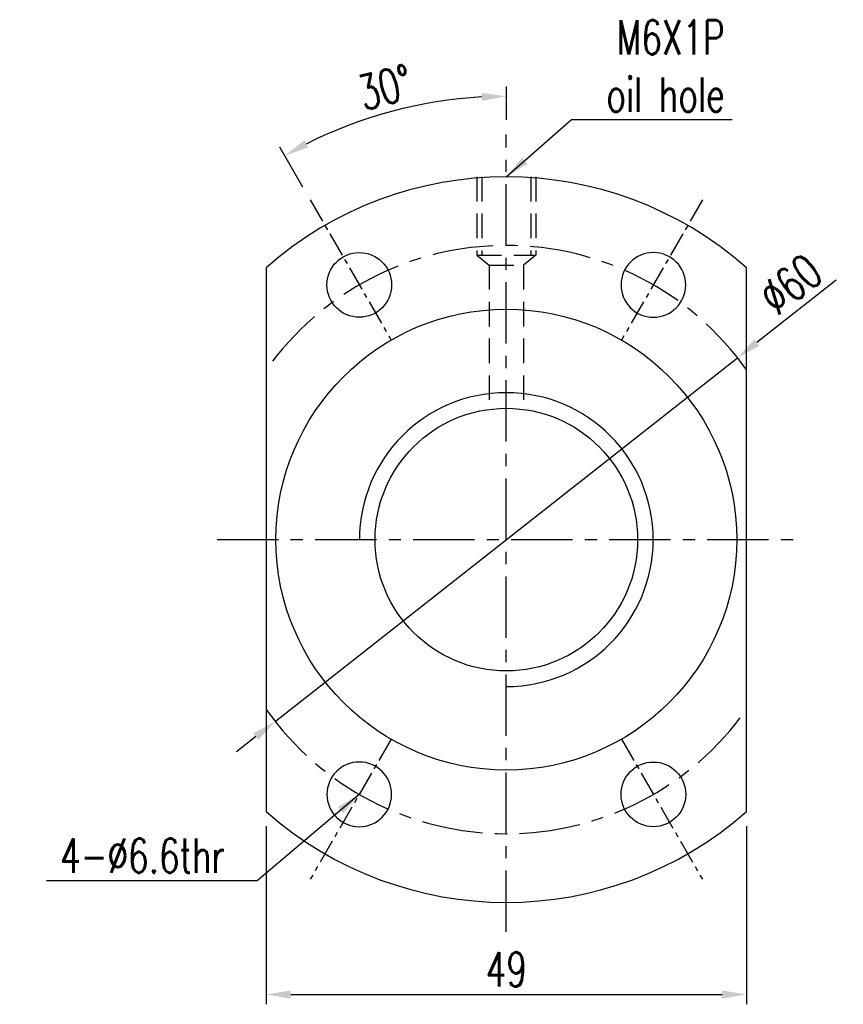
# Model space of a CAD drawing. Extents: x -595 to 1231, y -1825 to 101.
# Tile 1 of 63: x -89 to -5, y -9 to 91. Entities that reach past the tile are written whole.
import ezdxf

# ---------------------------------------------------------------- set-up
doc = ezdxf.new("R2010")
doc.units = 0
doc.header["$MEASUREMENT"] = 0
doc.header["$PDMODE"] = 2
for name, pattern in [('$RECOVER_051013101347-0', [0]), ('CENTER', [2, 1.25, -0.25, 0.25, -0.25]), ('DASHED', [0.75, 0.5, -0.25])]:
    doc.linetypes.add(name, pattern=pattern)
doc.layers.get('DEFPOINTS').update_dxf_attribs({"linetype": 'CONTINUOUS'})
for name, color, linetype in [('CL', 1, 'CENTER'), ('DIM', 4, 'CONTINUOUS'), ('HID', 2, 'DASHED'), ('OUT', 3, 'CONTINUOUS')]:
    doc.layers.add(name, color=color, linetype=linetype)
doc.styles.add('DIM-7', font='SIMPLEX.shx', dxfattribs={"width": 0.7, "bigfont": 'chineset.shx'})
doc.dimstyles.new('CNS', dxfattribs={"dimtxt": 3.5, "dimasz": 2.5, "dimexe": 1, "dimexo": 1.5, "dimgap": 0.09, "dimtad": 0, "dimdsep": 46, "dimtxsty": 'DIM-7', "dimcen": 0.09, "dimclrd": 1, "dimclre": 1, "dimclrt": 4, "dimadec": 0, "dimazin": 0, "dimtfac": 1, "dimtix": 1, "dimtmove": 2, "dimatfit": 3, "dimfxl": 1, "dimtvp": 0.971429, "dimtolj": 1, "dimarcsym": 0})

# ---------------------------------------------------------------- blocks, each defined once
blk = doc.blocks.new('*D7')
at = {"layer": 'DEFPOINTS', "color": 0, "transparency": 16777216}
for p in [(-47.58, 82.83), (-39.73, 79.61), (-59.73, 72.93), (-51.48, 58.64), (-39.73, -3.97)]:
    blk.add_point(p, dxfattribs=at)
at = {"layer": 'DIM', "color": 0, "lineweight": -2, "transparency": 16777216}
for p, q in [((-39.73, 81.11), (-39.73, 84.51)), ((-60.48, 74.23), (-62.84, 78.32))]:
    blk.add_line(p, q, dxfattribs=at)
blk.add_arc((-39.73, 38.29), 45.22, 93.1679, 116.8321, dxfattribs=at)
at = {"layer": 'DIM', "color": 0, "transparency": 16777216}
for points in [[(-42.24, 83.86), (-42.22, 83.03), (-39.73, 83.51)], [(-59.94, 78.28), (-60.34, 79.01), (-62.34, 77.45)]]:
    blk.add_solid(points, dxfattribs=at)
at = {"layer": 'DIM', "color": 0, "transparency": 16777216, "insert": (-52.09, 84.43), "char_height": 3.5, "attachment_point": 5, "rotation": 15, "style": 'DIM-7'}
blk.add_mtext('\\A1;30°', dxfattribs=at)
blk = doc.blocks.new('*D8')
at = {"layer": 'DEFPOINTS', "color": 0, "transparency": 16777216}
for p in [(-64.23, 10.56), (-15.23, 10.56), (-15.23, -8.1)]:
    blk.add_point(p, dxfattribs=at)
at = {"layer": 'DIM', "color": 0, "lineweight": -2, "transparency": 16777216}
for p, q in [((-64.23, 9.06), (-64.23, -9.1)), ((-15.23, 9.06), (-15.23, -9.1)), ((-61.73, -8.1), (-17.73, -8.1))]:
    blk.add_line(p, q, dxfattribs=at)
at = {"layer": 'DIM', "color": 0, "transparency": 16777216}
for points in [[(-61.73, -7.69), (-61.73, -8.52), (-64.23, -8.1)], [(-17.73, -7.69), (-17.73, -8.52), (-15.23, -8.1)]]:
    blk.add_solid(points, dxfattribs=at)
at = {"layer": 'DIM', "color": 0, "transparency": 16777216, "insert": (-39.73, -5.55), "char_height": 3.5, "attachment_point": 5, "style": 'DIM-7'}
blk.add_mtext('\\A1;49', dxfattribs=at)
blk = doc.blocks.new('*D9')
at = {"layer": 'DEFPOINTS', "color": 0, "transparency": 16777216}
for p in [(-16.15, 56.84), (-63.31, 19.75)]:
    blk.add_point(p, dxfattribs=at)
at = {"layer": 'DIM', "color": 0, "lineweight": -2, "transparency": 16777216}
for p, q in [((-6.1, 64.74), (-14.18, 58.38)), ((-63.31, 19.75), (-16.15, 56.84)), ((-65.28, 18.2), (-67.24, 16.66))]:
    blk.add_line(p, q, dxfattribs=at)
at = {"layer": 'DIM', "color": 0, "transparency": 16777216}
for points in [[(-14.44, 58.71), (-13.93, 58.05), (-16.15, 56.84)], [(-65.54, 18.53), (-65.02, 17.87), (-63.31, 19.75)]]:
    blk.add_solid(points, dxfattribs=at)
at = {"layer": 'DIM', "color": 0, "transparency": 16777216, "insert": (-10.74, 64.34), "char_height": 3.5, "attachment_point": 5, "rotation": 38.1813, "style": 'DIM-7'}
blk.add_mtext('\\A1;∅60', dxfattribs=at)

msp = doc.modelspace()

# ---------------------------------------------------------------- linework, layer by layer
at = {"layer": 'CL', "color": 0, "ltscale": 5}
for p, q in [((-39.731, -1.709), (-39.731, 79.609)), ((-69.231, 38.291), (-10.231, 38.291))]:
    msp.add_line(p, q, dxfattribs=at)
at = {"layer": 'CL', "color": 0, "ltscale": 2}
for p, q in [((-59.731, 72.932), (-51.481, 58.643)), ((-19.731, 72.932), (-27.981, 58.643)), ((-51.481, 17.94), (-59.731, 3.65)), ((-27.981, 17.94), (-19.731, 3.65))]:
    msp.add_line(p, q, dxfattribs=at)
at = {"layer": 'CL', "color": 0, "ltscale": 5}
for start, end in [(35.24751, 144.75249), (215.24751, 324.75249)]:
    msp.add_arc((-39.731, 38.291), 30, start, end, dxfattribs=at)
at = {"layer": 'DIM', "color": 0}
msp.add_arc((-39.731, 38.291), 14.985, 270, 180, dxfattribs=at)
at = {"layer": 'HID', "color": 0, "ltscale": 5}
for p, q in [((-42.731, 75.291), (-42.731, 67.291)), ((-42.231, 75.291), (-42.231, 67.291)), ((-37.231, 75.291), (-37.231, 67.291)), ((-36.731, 75.291), (-36.731, 67.291)), ((-42.731, 67.291), (-41.472, 66.291)), ((-42.731, 67.291), (-36.731, 67.291)), ((-41.472, 66.291), (-37.989, 66.291)), ((-41.472, 66.291), (-41.472, 51.577)), ((-37.989, 66.291), (-37.989, 51.577))]:
    msp.add_line(p, q, dxfattribs=at)
at = {"layer": 'HID', "color": 0, "linetype": '$RECOVER_051013101347-0'}
msp.add_line((-36.731, 67.291), (-37.989, 66.291), dxfattribs=at)
at = {"layer": 'OUT', "color": 0, "linetype": 'Continuous'}
for p, q in [((-64.231, 66.017), (-64.231, 10.565)), ((-15.231, 10.565), (-15.231, 66.017))]:
    msp.add_line(p, q, dxfattribs=at)
for centre, radius in [((-54.731, 64.272), 3.3), ((-39.731, 38.291), 23.5), ((-39.731, 38.291), 13.392), ((-24.731, 12.31), 3.3)]:
    msp.add_circle(centre, radius, dxfattribs=at)
at = {"layer": 'OUT', "color": 0, "linetype": 'Continuous', "extrusion": (0, 0, -1)}
for centre in [(24.731, 64.272), (54.731, 12.31)]:
    msp.add_circle(centre, 3.3, dxfattribs=at)
at = {"layer": 'OUT', "color": 0, "linetype": 'Continuous'}
for start, end in [(48.53502, 131.46498), (228.53502, 311.46498)]:
    msp.add_arc((-39.731, 38.291), 37, start, end, dxfattribs=at)

# ---------------------------------------------------------------- texts
at = {"layer": 'DIM', "color": 0, "char_height": 3.5, "width": 35.3632, "attachment_point": 9, "style": 'DIM-7'}
for s, insert in [('\\A1;M6X1P\\Poil hole', (-17.454, 81.924)), ('\\A1;4-%%C6.6thr', (-68.439, 4.294))]:
    msp.add_mtext(s, dxfattribs=dict(at, insert=insert))

# ---------------------------------------------------------------- dimensions: what is measured, and where the dimension line sits
at = {"layer": 'DIM', "color": 0}
dim = msp.add_angular_dim_2l(base=(-47.583, 82.826), line1=((-39.731, -3.971), (-39.731, 79.609)), line2=((-59.731, 72.932), (-51.481, 58.643)), dimstyle='CNS', override={"dimgap": 0.8, "dimtad": 1, "dimclrd": 0, "dimclre": 0, "dimclrt": 0, "dimadec": 2, "dimazin": 2, "dimtmove": 1, "dimatfit": 0}, dxfattribs=at)
dim.commit()
dim.dimension.update_dxf_attribs({"geometry": '*D7', "text_midpoint": (-52.095, 84.435)})
dim = msp.add_diameter_dim_2p(p1=(-63.312, 19.747), p2=(-16.149, 56.836), dimstyle='CNS', override={"dimgap": 0.8, "dimtad": 1, "dimclrd": 0, "dimclre": 256, "dimclrt": 0, "dimadec": 2, "dimazin": 2, "dimtmove": 1, "dimatfit": 0}, dxfattribs=at)
dim.commit()
dim.dimension.update_dxf_attribs({"geometry": '*D9', "text_midpoint": (-10.736, 64.337)})
dim = msp.add_linear_dim(base=(-15.231, -8.103), p1=(-64.231, 10.565), p2=(-15.231, 10.565), dimstyle='CNS', override={"dimgap": 0.8, "dimtad": 1, "dimclrd": 0, "dimclre": 0, "dimclrt": 0, "dimadec": 2, "dimazin": 2, "dimtmove": 1, "dimatfit": 0}, dxfattribs=at)
dim.commit()
dim.dimension.update_dxf_attribs({"geometry": '*D8', "text_midpoint": (-39.731, -5.553)})

# ---------------------------------------------------------------- leaders
at = {"layer": 'DIM', "color": 0, "annotation_type": 0, "has_hookline": 1}
for points, override, hookline_direction, text_width in [([(-39.731, 75.291), (-33.073, 81.124), (-30.573, 81.124)], {"dimgap": 0.8, "dimtad": 1, "dimtih": 1, "dimtoh": 1, "dimclrd": 0, "dimclre": 4, "dimadec": 2, "dimazin": 2, "dimtm": 1e-09, "dimtfac": 0.6, "dimtix": 0, "dimtmove": 1, "dimatfit": 0}, 0, 13.067), ([(-54.731, 12.31), (-65.139, 3.494), (-67.639, 3.494)], {"dimgap": 0.8, "dimtad": 1, "dimclrd": 0, "dimclre": 256, "dimclrt": 256, "dimadec": 2, "dimazin": 2, "dimtmove": 1, "dimatfit": 0}, 1, 18.2)]:
    msp.add_leader(points, dimstyle='CNS', override=override, dxfattribs=dict(at, hookline_direction=hookline_direction, text_width=text_width))

doc.saveas('drawing.dxf')
